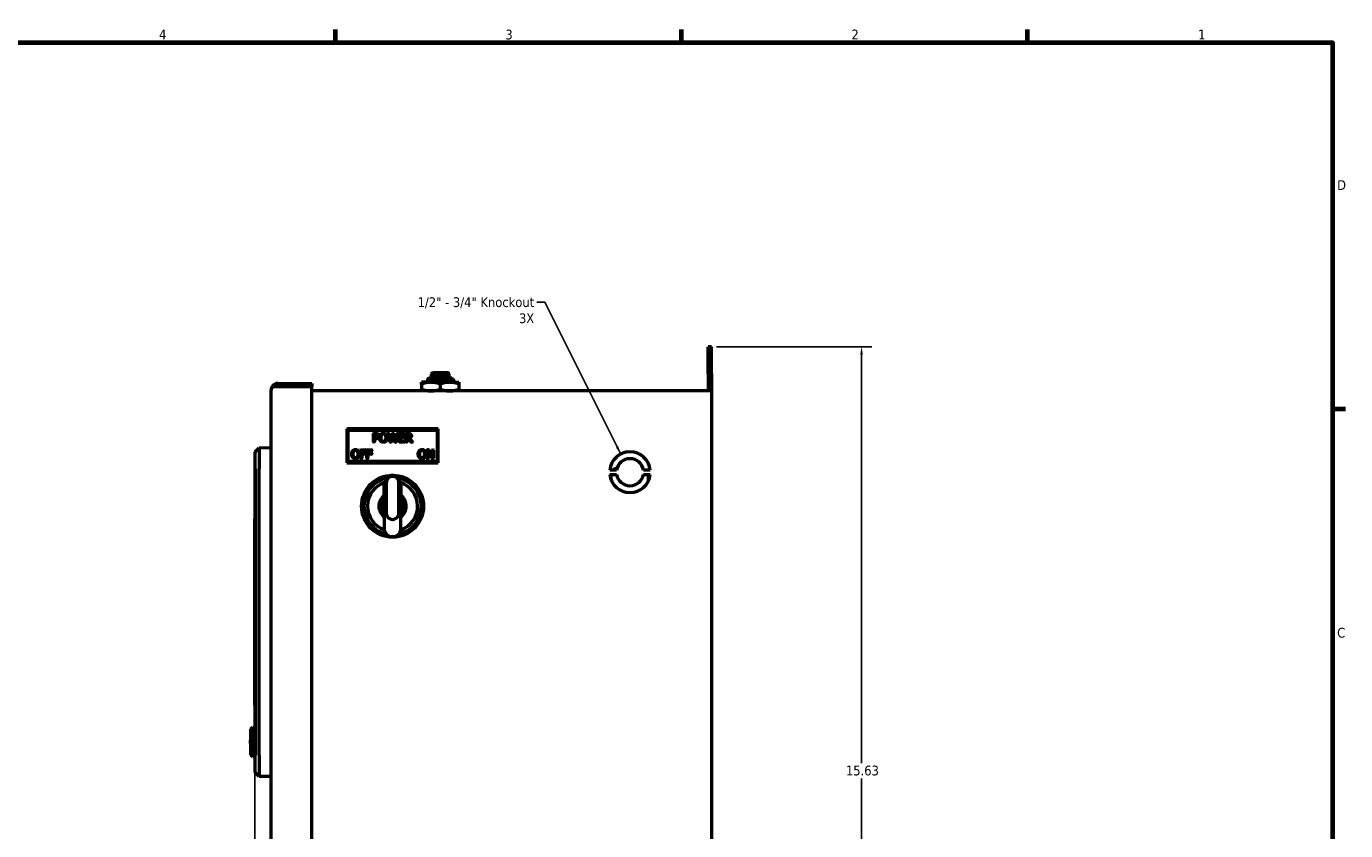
# Model space of a CAD drawing. Header units: inches. Extents: x 0.2 to 50.9, y 0.9 to 32.1.
# Tile 5 of 5: x 26.2 to 50.5, y 17 to 31.8. Entities that reach past the tile are written whole.
import ezdxf

# ---------------------------------------------------------------- set-up
doc = ezdxf.new("R2010")
doc.units = ezdxf.units.IN
doc.header["$LTSCALE"] = 1.5
doc.header["$MEASUREMENT"] = 0
for name, color, linetype, lineweight in [('Border (ANSI)', 7, 'Continuous', 70), ('Dimension (ANSI)', 7, 'Continuous', 25), ('Symbol (ANSI)', 7, 'Continuous', 25), ('Visible (ANSI)', 7, 'Continuous', 50)]:
    doc.layers.add(name, color=color, linetype=linetype, lineweight=lineweight)
doc.styles.add('Note Text (ANSI)', font='tahoma.ttf')
doc.dimstyles.new('Default (ANSI)', dxfattribs={"dimscale": 1.5, "dimtxt": 0.12, "dimasz": 0.098425, "dimexe": 0.125, "dimexo": 0.0625, "dimgap": 0.031496, "dimtad": 0, "dimtih": 1, "dimtoh": 1, "dimrnd": 1e-08, "dimzin": 4, "dimdsep": 46, "dimtxsty": 'Note Text (ANSI)', "dimcen": 0.09, "dimdle": 0.393701, "dimclrd": 256, "dimclre": 256, "dimclrt": 256, "dimadec": 0, "dimazin": 1, "dimtfac": 1, "dimtofl": 0, "dimtmove": 0, "dimatfit": 3, "dimfxl": 1, "dimtolj": 1, "dimtzin": 4, "dimlwd": -1, "dimlwe": -1, "dimarcsym": 0})
doc.dimstyles.new('Default (ANSI)$7', dxfattribs={"dimscale": 1.5, "dimtxt": 0.12, "dimasz": 0.098425, "dimexe": 0.125, "dimexo": 0.0625, "dimgap": 0.031496, "dimtad": 0, "dimtih": 1, "dimtoh": 1, "dimrnd": 1e-08, "dimzin": 4, "dimdsep": 46, "dimtxsty": 'Note Text (ANSI)', "dimcen": 0.09, "dimdle": 0.393701, "dimclrd": 256, "dimclre": 256, "dimclrt": 256, "dimadec": 0, "dimazin": 1, "dimtfac": 1, "dimtofl": 0, "dimtmove": 0, "dimatfit": 3, "dimfxl": 1, "dimtolj": 1, "dimtzin": 4, "dimlwd": -1, "dimlwe": -1, "dimarcsym": 0})

# ---------------------------------------------------------------- blocks, each defined once
blk = doc.blocks.new('Borders Default Border')
at = {"layer": 'Border (ANSI)'}
for p, q in [((21.25, 21), (21.25, 21.16)), ((25.5, 21), (25.5, 21.16)), ((29.75, 21), (29.75, 21.16)), ((33.5, 16.5), (33.66, 16.5))]:
    blk.add_line(p, q, dxfattribs=at)
at = {"layer": 'Border (ANSI)', "flags": 128}
blk.add_lwpolyline([(0.5, 1), (0.5, 21), (33.5, 21), (33.5, 1), (0.5, 1)], dxfattribs=at)
at = {"layer": 'Border (ANSI)', "char_height": 0.12, "attachment_point": 7, "style": 'Note Text (ANSI)'}
for s, insert in [('4', (19.083, 21.04)), ('3', (23.338, 21.037)), ('2', (27.589, 21.04)), ('1', (31.848, 21.04)), ('D', (33.556, 19.19)), ('C', (33.556, 13.688))]:
    blk.add_mtext(s, dxfattribs=dict(at, insert=insert))
blk = doc.blocks.new('*D6')
at = {"layer": 'Defpoints', "color": 0, "transparency": 16777216}
for p in [(30.389, 19.287), (38.803, 11.082), (30.389, 8.064)]:
    blk.add_point(p, dxfattribs=at)
at = {"layer": 'Dimension (ANSI)', "transparency": 16777216}
for p, q in [((30.389, 19.193), (30.389, 7.877)), ((38.803, 10.989), (38.803, 7.877)), ((30.537, 8.064), (34.323, 8.064)), ((38.655, 8.064), (34.869, 8.064))]:
    blk.add_line(p, q, dxfattribs=at)
for points in [[(30.537, 8.089), (30.537, 8.04), (30.389, 8.064)], [(38.655, 8.089), (38.655, 8.04), (38.803, 8.064)]]:
    blk.add_solid(points, dxfattribs=at)
at = {"layer": 'Dimension (ANSI)', "transparency": 16777216, "insert": (34.37, 8.158), "char_height": 0.18, "attachment_point": 1, "style": 'Note Text (ANSI)'}
blk.add_mtext('\\A1;8.41', dxfattribs=at)
blk = doc.blocks.new('*D8')
at = {"layer": 'Defpoints', "color": 0, "transparency": 16777216}
for p in [(38.803, 25.897), (41.57, 25.897), (38.803, 10.267)]:
    blk.add_point(p, dxfattribs=at)
at = {"layer": 'Dimension (ANSI)', "transparency": 16777216}
for p, q in [((38.896, 25.897), (41.757, 25.897)), ((41.57, 25.75), (41.57, 18.223)), ((41.57, 10.415), (41.57, 17.941)), ((38.896, 10.267), (41.757, 10.267))]:
    blk.add_line(p, q, dxfattribs=at)
for points in [[(41.545, 25.75), (41.594, 25.75), (41.57, 25.897)], [(41.545, 10.415), (41.594, 10.415), (41.57, 10.267)]]:
    blk.add_solid(points, dxfattribs=at)
at = {"layer": 'Dimension (ANSI)', "transparency": 16777216, "insert": (41.282, 18.176), "char_height": 0.18, "attachment_point": 1, "style": 'Note Text (ANSI)'}
blk.add_mtext('\\A1;15.63', dxfattribs=at)

msp = doc.modelspace()

# ---------------------------------------------------------------- linework, layer by layer
at = {"layer": 'Visible (ANSI)'}
for p, q in [((38.803, 25.897), (38.744, 25.897)), ((38.744, 25.397), (38.744, 25.897)), ((38.803, 25.397), (38.803, 25.897)), ((33.595, 25.319), (33.569, 25.293)), ((34.019, 25.319), (33.595, 25.319)), ((33.645, 25.354), (33.645, 25.393)), ((33.968, 25.354), (33.645, 25.354)), ((33.948, 25.413), (33.665, 25.413)), ((33.699, 25.319), (33.699, 25.354)), ((33.914, 25.319), (33.914, 25.354)), ((33.968, 25.354), (33.968, 25.393)), ((34.019, 25.319), (34.029, 25.309)), ((34.029, 25.308), (34.024, 25.306)), ((34.024, 25.306), (34.024, 25.3)), ((38.744, 25.397), (38.744, 25.082)), ((38.803, 25.397), (38.803, 25.082)), ((30.691, 25.099), (30.691, 25.099)), ((30.691, 11.066), (30.691, 25.098)), ((30.691, 25.098), (30.691, 25.098)), ((30.739, 25.16), (30.719, 25.177)), ((30.719, 25.16), (30.812, 25.16)), ((30.812, 25.16), (30.739, 25.16)), ((30.812, 25.219), (31.441, 25.219)), ((30.812, 25.16), (30.812, 25.16)), ((30.812, 25.16), (31.441, 25.16)), ((30.812, 25.16), (31.441, 25.16)), ((31.441, 25.219), (31.441, 25.16)), ((31.441, 11.004), (31.441, 25.16)), ((38.682, 25.082), (31.441, 25.082)), ((33.463, 25.209), (33.463, 25.24)), ((33.635, 25.24), (33.463, 25.24)), ((33.463, 25.209), (33.463, 25.113)), ((33.463, 25.082), (33.463, 25.113)), ((33.557, 25.25), (33.557, 25.256)), ((33.589, 25.281), (33.589, 25.275)), ((33.635, 25.24), (33.979, 25.24)), ((33.807, 25.209), (33.807, 25.113)), ((33.979, 25.24), (34.15, 25.24)), ((34.024, 25.256), (34.024, 25.25)), ((34.056, 25.282), (34.057, 25.281)), ((34.056, 25.281), (34.057, 25.281)), ((34.057, 25.275), (34.057, 25.281)), ((34.15, 25.24), (34.15, 25.209)), ((34.15, 25.209), (34.15, 25.113)), ((34.15, 25.113), (34.15, 25.082)), ((38.803, 25.082), (38.682, 25.082)), ((38.803, 25.082), (38.803, 11.082)), ((33.771, 24.383), (32.084, 24.383)), ((32.107, 24.36), (32.084, 24.383)), ((32.084, 24.383), (32.084, 23.758)), ((32.107, 24.36), (33.748, 24.36)), ((32.107, 23.782), (32.107, 24.36)), ((33.748, 24.36), (33.771, 24.383)), ((33.748, 24.36), (33.748, 23.782)), ((33.771, 23.758), (33.771, 24.383)), ((32.576, 24.144), (32.576, 24.294)), ((32.581, 24.299), (32.616, 24.299)), ((32.592, 24.139), (32.581, 24.139)), ((32.597, 24.276), (32.597, 24.222)), ((32.597, 24.194), (32.597, 24.144)), ((32.615, 24.281), (32.602, 24.281)), ((32.602, 24.217), (32.612, 24.217)), ((32.616, 24.199), (32.602, 24.199)), ((32.88, 24.143), (32.842, 24.293)), ((32.846, 24.299), (32.858, 24.299)), ((32.863, 24.295), (32.889, 24.186)), ((32.9, 24.139), (32.885, 24.139)), ((32.899, 24.186), (32.925, 24.295)), ((32.931, 24.252), (32.905, 24.143)), ((32.93, 24.299), (32.944, 24.299)), ((32.968, 24.143), (32.941, 24.252)), ((32.948, 24.295), (32.975, 24.185)), ((32.989, 24.139), (32.972, 24.139)), ((32.985, 24.185), (33.011, 24.295)), ((33.031, 24.293), (32.993, 24.143)), ((33.016, 24.299), (33.026, 24.299)), ((33.052, 24.144), (33.052, 24.294)), ((33.057, 24.299), (33.147, 24.299)), ((33.147, 24.139), (33.057, 24.139)), ((33.073, 24.275), (33.073, 24.241)), ((33.073, 24.212), (33.073, 24.163)), ((33.147, 24.28), (33.078, 24.28)), ((33.078, 24.236), (33.141, 24.236)), ((33.141, 24.217), (33.078, 24.217)), ((33.078, 24.158), (33.147, 24.158)), ((33.146, 24.231), (33.146, 24.222)), ((33.152, 24.294), (33.152, 24.285)), ((33.152, 24.153), (33.152, 24.144)), ((33.175, 24.144), (33.175, 24.294)), ((33.18, 24.299), (33.216, 24.299)), ((33.191, 24.139), (33.18, 24.139)), ((33.196, 24.276), (33.196, 24.225)), ((33.196, 24.198), (33.196, 24.144)), ((33.218, 24.281), (33.201, 24.281)), ((33.201, 24.22), (33.215, 24.22)), ((33.218, 24.203), (33.201, 24.203)), ((33.27, 24.141), (33.222, 24.201)), ((33.246, 24.203), (33.292, 24.147)), ((33.288, 24.139), (33.274, 24.139)), ((30.397, 23.644), (30.397, 23.919)), ((30.399, 23.96), (30.471, 24.034)), ((30.399, 23.644), (30.399, 23.96)), ((30.471, 24.034), (30.691, 24.037)), ((30.471, 24.034), (30.471, 23.644)), ((32.339, 23.842), (32.339, 23.992)), ((32.344, 23.997), (32.43, 23.997)), ((32.356, 23.837), (32.344, 23.837)), ((32.361, 23.973), (32.361, 23.938)), ((32.361, 23.909), (32.361, 23.842)), ((32.43, 23.978), (32.366, 23.978)), ((32.366, 23.933), (32.427, 23.933)), ((32.427, 23.914), (32.366, 23.914)), ((32.432, 23.928), (32.432, 23.919)), ((32.435, 23.992), (32.435, 23.983)), ((32.454, 23.842), (32.454, 23.992)), ((32.459, 23.997), (32.545, 23.997)), ((32.47, 23.837), (32.459, 23.837)), ((32.475, 23.973), (32.475, 23.938)), ((32.475, 23.909), (32.475, 23.842)), ((32.545, 23.978), (32.48, 23.978)), ((32.48, 23.933), (32.542, 23.933)), ((32.542, 23.914), (32.48, 23.914)), ((32.547, 23.928), (32.547, 23.919)), ((32.55, 23.992), (32.55, 23.983)), ((33.565, 23.842), (33.565, 23.992)), ((33.57, 23.997), (33.593, 23.997)), ((33.58, 23.837), (33.57, 23.837)), ((33.585, 23.955), (33.585, 23.842)), ((33.655, 23.84), (33.595, 23.957)), ((33.597, 23.995), (33.651, 23.889)), ((33.675, 23.837), (33.659, 23.837)), ((33.66, 23.891), (33.66, 23.992)), ((33.665, 23.997), (33.675, 23.997)), ((33.68, 23.992), (33.68, 23.842)), ((30.397, 23.644), (30.397, 18.368)), ((30.399, 18.368), (30.399, 23.644)), ((30.471, 18.368), (30.471, 23.644)), ((32.107, 23.782), (32.084, 23.758)), ((32.084, 23.758), (33.771, 23.758)), ((33.748, 23.782), (32.107, 23.782)), ((33.748, 23.782), (33.771, 23.758)), ((37.056, 23.622), (36.93, 23.622)), ((37.676, 23.622), (37.55, 23.622)), ((32.774, 23.392), (32.774, 23.393)), ((32.774, 23.393), (32.774, 23.392)), ((32.777, 23.393), (32.774, 23.393)), ((32.775, 23.379), (32.795, 23.379)), ((32.789, 23.133), (32.775, 23.379)), ((32.775, 23.158), (32.775, 23.379)), ((32.795, 23.379), (32.806, 23.181)), ((32.81, 23.39), (32.81, 22.831)), ((33.046, 22.831), (33.046, 23.39)), ((33.05, 23.181), (33.05, 23.39)), ((33.05, 23.181), (33.061, 23.379)), ((33.061, 23.379), (33.061, 23.39)), ((33.061, 23.379), (33.081, 23.379)), ((33.081, 23.379), (33.067, 23.133)), ((33.078, 23.393), (33.081, 23.393)), ((33.081, 23.393), (33.081, 23.392)), ((33.081, 23.392), (33.081, 23.393)), ((33.081, 23.379), (33.081, 23.158)), ((36.93, 23.543), (37.056, 23.543)), ((36.95, 23.543), (36.95, 23.456)), ((37.55, 23.543), (37.676, 23.543)), ((37.637, 23.543), (37.637, 23.412)), ((32.775, 23.116), (32.775, 23.158)), ((32.775, 22.798), (32.775, 23.116)), ((32.806, 23.181), (32.81, 23.181)), ((33.046, 23.181), (33.05, 23.181)), ((33.081, 23.158), (33.081, 23.116)), ((33.081, 23.116), (33.081, 22.798)), ((30.391, 22.725), (30.389, 22.725)), ((30.389, 19.287), (30.389, 22.725)), ((30.391, 19.287), (30.391, 22.725)), ((30.397, 22.725), (30.393, 22.725)), ((30.393, 19.287), (30.393, 22.725)), ((30.397, 19.287), (30.397, 22.725)), ((32.775, 22.757), (32.775, 22.798)), ((33.081, 22.798), (33.081, 22.757)), ((30.391, 19.287), (30.389, 19.287)), ((30.397, 19.287), (30.393, 19.287)), ((30.315, 18.846), (30.354, 18.886)), ((30.315, 18.378), (30.315, 18.846)), ((30.354, 18.886), (30.399, 18.886)), ((30.354, 18.339), (30.354, 18.886)), ((30.307, 18.636), (30.307, 18.644)), ((30.307, 18.636), (30.315, 18.636)), ((30.307, 18.589), (30.307, 18.636)), ((30.315, 18.589), (30.307, 18.589)), ((30.307, 18.581), (30.307, 18.589)), ((30.354, 18.339), (30.315, 18.378)), ((30.399, 18.339), (30.354, 18.339)), ((30.397, 18.093), (30.397, 18.368)), ((30.399, 18.052), (30.399, 18.368)), ((30.471, 18.368), (30.471, 17.978)), ((30.471, 17.978), (30.399, 18.052)), ((30.691, 17.974), (30.471, 17.978))]:
    msp.add_line(p, q, dxfattribs=at)
for radius in [0.571, 0.567]:
    msp.add_circle((32.928, 22.957), radius, dxfattribs=at)
for centre, radius, start, end in [((33.665, 25.393), 0.0197, 90, 180), ((33.948, 25.393), 0.0197, 0, 90), ((30.812, 25.098), 0.121, 179.6703, 179.91), ((30.812, 25.098), 0.121, 179.6703, 179.91), ((30.812, 25.098), 0.121, 90, 139.6655), ((30.812, 25.098), 0.062, 90, 92.8879), ((32.581, 24.294), 0.005, 90, 180), ((32.581, 24.144), 0.005, 180, 270), ((32.592, 24.144), 0.005, 270, 0), ((32.602, 24.276), 0.005, 90, 180), ((32.602, 24.222), 0.005, 180, 270), ((32.602, 24.194), 0.005, 90, 180), ((32.846, 24.294), 0.005, 90, 194.3199), ((32.858, 24.294), 0.005, 13.627, 90), ((32.885, 24.144), 0.005, 194.3199, 270), ((32.894, 24.188), 0.005, 193.627, 346.4788), ((32.9, 24.144), 0.005, 270, 346.5974), ((32.93, 24.294), 0.005, 90, 166.4788), ((32.936, 24.25), 0.005, 13.7726, 166.5974), ((32.944, 24.294), 0.005, 13.4748, 90), ((32.972, 24.144), 0.005, 193.7726, 270), ((32.98, 24.186), 0.005, 193.4748, 346.5776), ((32.989, 24.144), 0.005, 270, 345.8982), ((33.016, 24.294), 0.005, 90, 166.5776), ((33.026, 24.294), 0.005, 345.8982, 90), ((33.057, 24.294), 0.005, 90, 180), ((33.057, 24.144), 0.005, 180, 270), ((33.078, 24.275), 0.005, 90, 180), ((33.078, 24.241), 0.005, 180, 270), ((33.078, 24.212), 0.005, 90, 180), ((33.078, 24.163), 0.005, 180, 270), ((33.141, 24.231), 0.005, 0, 90), ((33.141, 24.222), 0.005, 270, 0), ((33.147, 24.294), 0.005, 0, 90), ((33.147, 24.285), 0.005, 270, 0), ((33.147, 24.153), 0.005, 0, 90), ((33.147, 24.144), 0.005, 270, 0), ((33.18, 24.294), 0.005, 90, 180), ((33.18, 24.144), 0.005, 180, 270), ((33.191, 24.144), 0.005, 270, 0), ((33.201, 24.276), 0.005, 90, 180), ((33.201, 24.225), 0.005, 180, 270), ((33.201, 24.198), 0.005, 90, 180), ((33.218, 24.198), 0.005, 38.46, 90), ((33.274, 24.144), 0.005, 218.46, 270), ((33.288, 24.144), 0.005, 270, 39.2662), ((32.344, 23.992), 0.005, 90, 180), ((32.344, 23.842), 0.005, 180, 270), ((32.356, 23.842), 0.005, 270, 0), ((32.366, 23.973), 0.005, 90, 180), ((32.366, 23.938), 0.005, 180, 270), ((32.366, 23.909), 0.005, 90, 180), ((32.427, 23.928), 0.005, 0, 90), ((32.427, 23.919), 0.005, 270, 0), ((32.43, 23.992), 0.005, 0, 90), ((32.43, 23.983), 0.005, 270, 0), ((32.459, 23.992), 0.005, 90, 180), ((32.459, 23.842), 0.005, 180, 270), ((32.47, 23.842), 0.005, 270, 0), ((32.48, 23.973), 0.005, 90, 180), ((32.48, 23.938), 0.005, 180, 270), ((32.48, 23.909), 0.005, 90, 180), ((32.542, 23.928), 0.005, 0, 90), ((32.542, 23.919), 0.005, 270, 0), ((32.545, 23.992), 0.005, 0, 90), ((32.545, 23.983), 0.005, 270, 0), ((33.57, 23.992), 0.005, 90, 180), ((33.57, 23.842), 0.005, 180, 270), ((33.58, 23.842), 0.005, 270, 0), ((33.59, 23.955), 0.005, 27.165, 180), ((33.593, 23.992), 0.005, 26.9624, 90), ((33.655, 23.891), 0.005, 206.9624, 0), ((33.659, 23.842), 0.005, 207.165, 270), ((33.665, 23.992), 0.005, 90, 180), ((33.675, 23.992), 0.005, 0, 90), ((33.675, 23.842), 0.005, 270, 0), ((37.303, 23.582), 0.375, 6.0264, 173.9736), ((37.303, 23.582), 0.25, 9.0607, 170.9393), ((37.058, 23.572), 0.0781, 86.599, 140.8067), ((32.928, 22.957), 0.547, 98.2299, 260.9311), ((32.928, 22.957), 0.547, 98.1849, 260.9812), ((32.928, 22.957), 0.544, 98.8829, 260.2021), ((32.928, 22.957), 0.527, 101.4561, 257.2959), ((32.928, 22.957), 0.461, 106.7633, 250.8346), ((32.928, 23.39), 0.118, 0, 180), ((32.928, 22.957), 0.547, 279.0689, 81.7701), ((32.928, 22.957), 0.547, 279.0188, 81.8151), ((32.928, 22.957), 0.544, 279.7979, 81.1171), ((32.928, 22.957), 0.527, 282.7041, 78.5439), ((32.928, 22.957), 0.461, 289.1654, 73.2367), ((32.929, 23.39), 0.132, 0.0033, 3.4664), ((37.303, 23.582), 0.375, 186.0264, 353.9736), ((37.303, 23.582), 0.25, 189.0607, 350.9393), ((32.928, 22.957), 0.252, 127.3261, 232.6739), ((32.928, 22.957), 0.22, 133.8659, 226.1341), ((32.928, 22.957), 0.252, 307.3261, 52.6739), ((32.928, 22.957), 0.22, 313.8659, 46.1341), ((32.928, 22.831), 0.118, 180, 212.4444), ((32.928, 22.831), 0.118, 212.4444, 327.5556), ((32.928, 22.831), 0.118, 327.5556, 0), ((32.928, 22.957), 0.544, 275.8134, 275.8135)]:
    msp.add_arc(centre, radius, start, end, dxfattribs=at)
for centre, start_param, end_param in [((32.828, 23.134), 0.032247, 1.083473), ((33.027, 23.134), 2.058119, 3.109346)]:
    msp.add_ellipse(centre, major_axis=(-0.0394, 0), ratio=0.57735, start_param=start_param, end_param=end_param, dxfattribs=at)
for points, degree, knots in [([(33.569, 25.292), (33.569, 25.293), (33.569, 25.293), (33.575, 25.294), (33.585, 25.295), (33.616, 25.296), (33.636, 25.297), (33.684, 25.298), (33.71, 25.299), (33.753, 25.3), (33.768, 25.3), (33.813, 25.301), (33.843, 25.301), (33.9, 25.303), (33.926, 25.303), (33.971, 25.305), (33.99, 25.305), (34.017, 25.307), (34.025, 25.307), (34.029, 25.308), (34.029, 25.308), (34.029, 25.309)], 3, [1.451319, 1.451319, 1.451319, 1.451319, 1.549042, 1.549042, 1.782558, 1.782558, 2.016237, 2.016237, 2.235677, 2.235677, 2.348294, 2.348294, 2.574216, 2.574216, 2.797038, 2.797038, 3.018916, 3.018916, 3.237232, 3.237232, 3.299466, 3.299466, 3.299466, 3.299466]), ([(30.719, 25.177), (30.715, 25.171), (30.711, 25.165), (30.704, 25.153), (30.701, 25.147), (30.696, 25.134), (30.694, 25.127), (30.691, 25.113), (30.691, 25.106), (30.691, 25.099)], 3, [-0.265468, -0.265468, -0.265468, -0.265468, -0.1990906, -0.1990906, -0.1327159, -0.1327159, -0.0663595, -0.0663595, -0.0000013, -0.0000013, -0.0000013, -0.0000013]), ([(30.719, 25.16), (30.715, 25.155), (30.711, 25.15), (30.704, 25.14), (30.701, 25.135), (30.696, 25.124), (30.694, 25.119), (30.691, 25.109), (30.691, 25.104), (30.691, 25.099)], 3, [-0.265468, -0.265468, -0.265468, -0.265468, -0.1990906, -0.1990906, -0.1327159, -0.1327159, -0.0663595, -0.0663595, -0.0000013, -0.0000013, -0.0000013, -0.0000013]), ([(33.557, 25.249), (33.556, 25.25), (33.559, 25.251), (33.575, 25.253), (33.589, 25.254), (33.629, 25.256), (33.654, 25.257), (33.71, 25.259), (33.742, 25.26), (33.806, 25.262), (33.839, 25.263), (33.901, 25.265), (33.931, 25.266), (33.983, 25.268), (34.005, 25.269), (34.038, 25.272), (34.049, 25.273), (34.056, 25.274), (34.057, 25.274), (34.057, 25.275)], 3, [63.932309, 63.932309, 63.932309, 63.932309, 64.138976, 64.138976, 64.386545, 64.386545, 64.633436, 64.633436, 64.881187, 64.881187, 65.127754, 65.127754, 65.375692, 65.375692, 65.621944, 65.621944, 65.870076, 65.870076, 65.964063, 65.964063, 65.964063, 65.964063]), ([(34.056, 25.281), (34.055, 25.28), (34.047, 25.279), (34.022, 25.277), (34.004, 25.276), (33.959, 25.274), (33.932, 25.273), (33.872, 25.271), (33.839, 25.269), (33.773, 25.268), (33.741, 25.266), (33.681, 25.264), (33.653, 25.263), (33.606, 25.261), (33.588, 25.26), (33.563, 25.258), (33.557, 25.257), (33.557, 25.256)], 3, [0.000001, 0.000001, 0.000001, 0.000001, 0.237051, 0.237051, 0.472809, 0.472809, 0.718079, 0.718079, 0.972567, 0.972567, 1.217853, 1.217853, 1.472499, 1.472499, 1.717806, 1.717806, 1.970369, 1.970369, 1.970369, 1.970369]), ([(32.65, 24.223), (32.65, 24.223), (32.65, 24.223), (32.649, 24.223), (32.649, 24.224), (32.648, 24.225), (32.647, 24.225), (32.647, 24.226), (32.647, 24.226), (32.646, 24.226), (32.646, 24.226), (32.646, 24.226)], 3, [-0.02001271, -0.02001271, -0.02001271, -0.02001271, -0.01992011, -0.01992011, -0.01488331, -0.01488331, -0.00992189, -0.00992189, -0.00496084, -0.00496084, 0, 0, 0, 0]), ([(32.711, 24.277), (32.711, 24.277), (32.711, 24.277), (32.711, 24.278), (32.71, 24.278), (32.71, 24.279), (32.709, 24.279), (32.708, 24.28), (32.708, 24.28), (32.708, 24.281), (32.708, 24.281), (32.708, 24.281)], 3, [-0.0000926, -0.0000926, -0.0000926, -0.0000926, 0, 0, 0.00503705, 0.00503705, 0.00999849, 0.00999849, 0.01495953, 0.01495953, 0.01992038, 0.01992038, 0.01992038, 0.01992038]), ([(32.807, 24.277), (32.807, 24.277), (32.807, 24.277), (32.808, 24.278), (32.808, 24.278), (32.809, 24.279), (32.809, 24.279), (32.81, 24.28), (32.81, 24.28), (32.811, 24.281), (32.811, 24.281), (32.811, 24.281)], 3, [-0.02001256, -0.02001256, -0.02001256, -0.02001256, -0.01991996, -0.01991996, -0.0148834, -0.0148834, -0.00992208, -0.00992208, -0.00496099, -0.00496099, 0, 0, 0, 0]), ([(33.247, 24.225), (33.247, 24.225), (33.247, 24.225), (33.247, 24.226), (33.247, 24.226), (33.246, 24.227), (33.245, 24.227), (33.245, 24.228), (33.244, 24.228), (33.244, 24.229), (33.244, 24.229), (33.244, 24.229)], 3, [-0.0000926, -0.0000926, -0.0000926, -0.0000926, 0, 0, 0.0050371, 0.0050371, 0.00999863, 0.00999863, 0.01495965, 0.01495965, 0.01992037, 0.01992037, 0.01992037, 0.01992037]), ([(33.246, 24.203), (33.246, 24.204), (33.245, 24.205), (33.245, 24.206), (33.245, 24.206), (33.245, 24.208), (33.245, 24.208), (33.246, 24.209), (33.246, 24.21), (33.247, 24.211), (33.247, 24.211), (33.248, 24.211)], 3, [0, 0, 0, 0, 0.00496118, 0.00496118, 0.00992237, 0.00992237, 0.01488355, 0.01488355, 0.01888589, 0.01888589, 0.02288822, 0.02288822, 0.02288822, 0.02288822]), ([(33.275, 24.255), (33.275, 24.238), (33.259, 24.217), (33.248, 24.211)], 2, [0, 0, 0, 1, 1.800624, 1.800624, 1.800624]), ([(32.198, 23.976), (32.198, 23.976), (32.198, 23.976), (32.197, 23.976), (32.197, 23.977), (32.196, 23.977), (32.195, 23.978), (32.195, 23.978), (32.194, 23.979), (32.194, 23.979), (32.194, 23.979), (32.194, 23.979)], 3, [-0.0000926, -0.0000926, -0.0000926, -0.0000926, 0, 0, 0.00503705, 0.00503705, 0.00999849, 0.00999849, 0.01495953, 0.01495953, 0.01992038, 0.01992038, 0.01992038, 0.01992038]), ([(32.293, 23.976), (32.293, 23.976), (32.293, 23.976), (32.294, 23.976), (32.294, 23.977), (32.295, 23.977), (32.295, 23.978), (32.296, 23.978), (32.296, 23.979), (32.297, 23.979), (32.297, 23.979), (32.297, 23.979)], 3, [-0.02001256, -0.02001256, -0.02001256, -0.02001256, -0.01991996, -0.01991996, -0.0148834, -0.0148834, -0.00992208, -0.00992208, -0.00496099, -0.00496099, 0, 0, 0, 0]), ([(33.424, 23.976), (33.424, 23.976), (33.424, 23.976), (33.423, 23.976), (33.423, 23.977), (33.422, 23.977), (33.421, 23.978), (33.421, 23.978), (33.42, 23.979), (33.42, 23.979), (33.42, 23.979), (33.42, 23.979)], 3, [-0.0000926, -0.0000926, -0.0000926, -0.0000926, 0, 0, 0.00503705, 0.00503705, 0.00999849, 0.00999849, 0.01495953, 0.01495953, 0.01992038, 0.01992038, 0.01992038, 0.01992038]), ([(33.519, 23.976), (33.519, 23.976), (33.519, 23.976), (33.52, 23.976), (33.52, 23.977), (33.521, 23.977), (33.521, 23.978), (33.522, 23.978), (33.522, 23.979), (33.523, 23.979), (33.523, 23.979), (33.523, 23.979)], 3, [-0.02001256, -0.02001256, -0.02001256, -0.02001256, -0.01991996, -0.01991996, -0.0148834, -0.0148834, -0.00992208, -0.00992208, -0.00496099, -0.00496099, 0, 0, 0, 0]), ([(33.061, 23.398), (33.061, 23.413), (33.053, 23.444), (33.026, 23.487), (32.981, 23.517), (32.928, 23.528), (32.875, 23.517), (32.83, 23.487), (32.802, 23.444), (32.795, 23.413), (32.794, 23.398)], 3, [0.0090715, 0.0090715, 0.0090715, 0.0090715, 0.0601439, 0.1202878, 0.1804318, 0.2405757, 0.3007196, 0.3608635, 0.4210074, 0.4720799, 0.4720799, 0.4720799, 0.4720799]), ([(32.795, 23.398), (32.795, 23.396), (32.795, 23.393), (32.795, 23.387), (32.795, 23.383), (32.795, 23.379)], 3, [0.47177695, 0.47177695, 0.47177695, 0.47177695, 0.48115135, 0.48115135, 0.4944583, 0.4944583, 0.4944583, 0.4944583]), ([(32.806, 23.181), (32.806, 23.248), (32.806, 23.314), (32.806, 23.395), (32.806, 23.413), (32.82, 23.45), (32.828, 23.463), (32.85, 23.486), (32.863, 23.495), (32.892, 23.508), (32.907, 23.512), (32.939, 23.513), (32.955, 23.51), (32.985, 23.5), (32.998, 23.491), (33.022, 23.47), (33.031, 23.457), (33.041, 23.436), (33.045, 23.427), (33.049, 23.409), (33.05, 23.4), (33.05, 23.39)], 3, [0.000001, 0.000001, 0.000001, 0.000001, 0.506087, 0.506087, 0.61786, 0.61786, 0.70282, 0.70282, 0.804761, 0.804761, 0.9279, 0.9279, 1.077366, 1.077366, 1.25847, 1.25847, 1.476573, 1.476573, 1.616189, 1.616189, 1.757351, 1.757351, 1.757351, 1.757351]), ([(32.775, 22.757), (32.775, 22.686), (32.775, 22.615), (32.775, 22.537), (32.775, 22.529), (32.777, 22.522)], 3, [0.31751174, 0.31751174, 0.31751174, 0.31751174, 0.40483348, 0.40483348, 0.41368517, 0.41368517, 0.41368517, 0.41368517]), ([(33.079, 22.522), (33.08, 22.529), (33.081, 22.537), (33.081, 22.615), (33.081, 22.686), (33.081, 22.757)], 3, [0.58631483, 0.58631483, 0.58631483, 0.58631483, 0.59516652, 0.59516652, 0.68248826, 0.68248826, 0.68248826, 0.68248826]), ([(32.776, 22.522), (32.777, 22.51), (32.786, 22.479), (32.815, 22.434), (32.866, 22.399), (32.928, 22.386), (32.989, 22.399), (33.04, 22.434), (33.07, 22.479), (33.078, 22.51), (33.08, 22.522)], 3, [0.4135472, 0.4135472, 0.4135472, 0.4135472, 0.4286251, 0.4524167, 0.4762084, 0.5, 0.5237916, 0.5475833, 0.5713749, 0.5864528, 0.5864528, 0.5864528, 0.5864528])]:
    msp.add_open_spline(points, degree=degree, knots=knots, dxfattribs=at)
for points, degree in [([(33.589, 25.281), (33.582, 25.285), (33.576, 25.289), (33.569, 25.292)], 3), ([(34.024, 25.3), (34.034, 25.294), (34.044, 25.288), (34.054, 25.283)], 3), ([(34.054, 25.283), (34.056, 25.282), (34.056, 25.281), (34.056, 25.281)], 3), ([(30.739, 25.16), (30.739, 25.16), (30.739, 25.16), (30.738, 25.16)], 3), ([(33.557, 25.256), (33.568, 25.263), (33.579, 25.269), (33.59, 25.275)], 3), ([(33.574, 25.24), (33.568, 25.243), (33.563, 25.246), (33.557, 25.249)], 3), ([(34.056, 25.274), (34.046, 25.268), (34.035, 25.262), (34.024, 25.256)], 3), ([(34.024, 25.25), (34.03, 25.247), (34.036, 25.243), (34.042, 25.24)], 3), ([(32.612, 24.217), (32.625, 24.217), (32.641, 24.221), (32.646, 24.226)], 2), ([(32.644, 24.274), (32.639, 24.278), (32.625, 24.281), (32.615, 24.281)], 2), ([(32.616, 24.299), (32.631, 24.299), (32.651, 24.294), (32.658, 24.289)], 2), ([(32.663, 24.215), (32.655, 24.207), (32.633, 24.199), (32.616, 24.199)], 2), ([(32.655, 24.25), (32.655, 24.258), (32.649, 24.271), (32.644, 24.274)], 2), ([(32.646, 24.226), (32.651, 24.231), (32.655, 24.242), (32.655, 24.25)], 2), ([(32.658, 24.289), (32.667, 24.283), (32.677, 24.264), (32.677, 24.251)], 2), ([(32.677, 24.251), (32.677, 24.24), (32.67, 24.222), (32.663, 24.215)], 2), ([(32.689, 24.219), (32.689, 24.239), (32.698, 24.27), (32.708, 24.281)], 2), ([(32.708, 24.157), (32.698, 24.168), (32.689, 24.199), (32.689, 24.219)], 2), ([(32.708, 24.281), (32.717, 24.291), (32.743, 24.302), (32.759, 24.302)], 2), ([(32.759, 24.136), (32.743, 24.136), (32.717, 24.147), (32.708, 24.157)], 2), ([(32.724, 24.267), (32.717, 24.259), (32.711, 24.234), (32.711, 24.219)], 2), ([(32.711, 24.219), (32.711, 24.187), (32.737, 24.154), (32.759, 24.154)], 2), ([(32.759, 24.284), (32.748, 24.284), (32.73, 24.276), (32.724, 24.267)], 2), ([(32.759, 24.302), (32.776, 24.302), (32.802, 24.291), (32.811, 24.281)], 2), ([(32.795, 24.267), (32.788, 24.276), (32.77, 24.284), (32.759, 24.284)], 2), ([(32.759, 24.154), (32.781, 24.154), (32.808, 24.187), (32.808, 24.219)], 2), ([(32.811, 24.157), (32.801, 24.146), (32.775, 24.136), (32.759, 24.136)], 2), ([(32.808, 24.219), (32.808, 24.235), (32.801, 24.259), (32.795, 24.267)], 2), ([(32.811, 24.281), (32.82, 24.27), (32.83, 24.239), (32.83, 24.219)], 2), ([(32.83, 24.219), (32.83, 24.199), (32.82, 24.168), (32.811, 24.157)], 2), ([(33.215, 24.22), (33.224, 24.22), (33.239, 24.224), (33.244, 24.229)], 2), ([(33.216, 24.299), (33.23, 24.299), (33.249, 24.296), (33.257, 24.291)], 2), ([(33.243, 24.275), (33.238, 24.278), (33.226, 24.281), (33.218, 24.281)], 2), ([(33.253, 24.254), (33.253, 24.261), (33.248, 24.272), (33.243, 24.275)], 2), ([(33.244, 24.229), (33.249, 24.233), (33.253, 24.246), (33.253, 24.254)], 2), ([(33.257, 24.291), (33.265, 24.285), (33.275, 24.268), (33.275, 24.255)], 2), ([(32.175, 23.917), (32.175, 23.937), (32.185, 23.968), (32.194, 23.979)], 2), ([(32.194, 23.856), (32.184, 23.866), (32.175, 23.898), (32.175, 23.917)], 2), ([(32.194, 23.979), (32.203, 23.99), (32.229, 24.001), (32.245, 24.001)], 2), ([(32.245, 23.834), (32.229, 23.834), (32.203, 23.845), (32.194, 23.856)], 2), ([(32.21, 23.966), (32.204, 23.958), (32.197, 23.933), (32.197, 23.917)], 2), ([(32.197, 23.917), (32.197, 23.886), (32.223, 23.852), (32.245, 23.852)], 2), ([(32.245, 23.982), (32.234, 23.982), (32.216, 23.974), (32.21, 23.966)], 2), ([(32.245, 24.001), (32.262, 24.001), (32.288, 23.989), (32.297, 23.979)], 2), ([(32.281, 23.966), (32.274, 23.974), (32.257, 23.982), (32.245, 23.982)], 2), ([(32.245, 23.852), (32.268, 23.852), (32.294, 23.886), (32.294, 23.917)], 2), ([(32.297, 23.856), (32.287, 23.845), (32.261, 23.834), (32.245, 23.834)], 2), ([(32.294, 23.917), (32.294, 23.933), (32.287, 23.958), (32.281, 23.966)], 2), ([(32.297, 23.979), (32.306, 23.968), (32.316, 23.937), (32.316, 23.917)], 2), ([(32.316, 23.917), (32.316, 23.898), (32.306, 23.866), (32.297, 23.856)], 2), ([(33.401, 23.917), (33.401, 23.937), (33.411, 23.968), (33.42, 23.979)], 2), ([(33.42, 23.856), (33.41, 23.866), (33.401, 23.898), (33.401, 23.917)], 2), ([(33.42, 23.979), (33.429, 23.99), (33.455, 24.001), (33.471, 24.001)], 2), ([(33.471, 23.834), (33.455, 23.834), (33.429, 23.845), (33.42, 23.856)], 2), ([(33.436, 23.966), (33.43, 23.958), (33.423, 23.933), (33.423, 23.917)], 2), ([(33.423, 23.917), (33.423, 23.886), (33.449, 23.852), (33.471, 23.852)], 2), ([(33.471, 23.982), (33.46, 23.982), (33.442, 23.974), (33.436, 23.966)], 2), ([(33.471, 24.001), (33.488, 24.001), (33.514, 23.989), (33.523, 23.979)], 2), ([(33.507, 23.966), (33.5, 23.974), (33.483, 23.982), (33.471, 23.982)], 2), ([(33.471, 23.852), (33.494, 23.852), (33.52, 23.886), (33.52, 23.917)], 2), ([(33.523, 23.856), (33.513, 23.845), (33.487, 23.834), (33.471, 23.834)], 2), ([(33.52, 23.917), (33.52, 23.933), (33.513, 23.958), (33.507, 23.966)], 2), ([(33.523, 23.979), (33.532, 23.968), (33.542, 23.937), (33.542, 23.917)], 2), ([(33.542, 23.917), (33.542, 23.898), (33.532, 23.866), (33.523, 23.856)], 2)]:
    msp.add_open_spline(points, degree=degree, dxfattribs=at)
for points, weights, knots in [([(34.024, 25.306), (34.019, 25.303), (33.961, 25.3), (33.897, 25.297), (33.807, 25.294), (33.717, 25.29), (33.653, 25.287), (33.589, 25.284), (33.589, 25.281)], [0.988824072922, 0.929951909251, 1, 0.923879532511, 1, 0.923879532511, 1, 0.923879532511, 1], [0.03976832, 0.03976832, 0.03976832, 0.0457876, 0.0457876, 0.05232869, 0.05232869, 0.05886977, 0.05886977, 0.06541086, 0.06541086, 0.06541086]), ([(34.024, 25.3), (34.024, 25.297), (33.961, 25.294), (33.897, 25.29), (33.807, 25.287), (33.717, 25.284), (33.653, 25.281), (33.595, 25.278), (33.59, 25.275)], [1, 0.923879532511, 1, 0.923879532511, 1, 0.923879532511, 1, 0.929951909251, 0.988824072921], [0.0375, 0.0375, 0.0375, 0.04375, 0.04375, 0.05, 0.05, 0.05625, 0.05625, 0.06200142, 0.06200142, 0.06200142]), ([(34.024, 25.256), (34.019, 25.253), (33.961, 25.25), (33.897, 25.247), (33.807, 25.244), (33.755, 25.242), (33.709, 25.24)], [0.988824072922, 0.929951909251, 1, 0.923879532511, 1, 0.954722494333, 0.963308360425], [0.092097, 0.092097, 0.092097, 0.09811629, 0.09811629, 0.10465737, 0.10465737, 0.1085481, 0.1085481, 0.1085481]), ([(34.024, 25.25), (34.024, 25.247), (33.961, 25.244), (33.924, 25.242), (33.875, 25.24)], [1, 0.923879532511, 1, 0.954722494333, 0.963308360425], [0.0875, 0.0875, 0.0875, 0.09375, 0.09375, 0.097467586, 0.097467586, 0.097467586])]:
    msp.add_rational_spline(points, weights, degree=2, knots=knots, dxfattribs=at)
for points, weights in [([(33.635, 25.24), (33.555, 25.24), (33.463, 25.209)], [1.4960053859, 1.4960053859, 1.3885970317]), ([(33.463, 25.113), (33.555, 25.082), (33.635, 25.082)], [1.3885970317, 1.4960053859, 1.4960053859]), ([(33.807, 25.209), (33.715, 25.24), (33.635, 25.24)], [1.3885970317, 1.4960053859, 1.4960053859]), ([(33.635, 25.082), (33.715, 25.082), (33.807, 25.113)], [1.4960053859, 1.4960053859, 1.3885970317]), ([(33.979, 25.24), (33.899, 25.24), (33.807, 25.209)], [1.4960053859, 1.4960053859, 1.3885970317]), ([(33.807, 25.113), (33.899, 25.082), (33.979, 25.082)], [1.3885970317, 1.4960053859, 1.4960053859]), ([(34.15, 25.209), (34.058, 25.24), (33.979, 25.24)], [1.3885970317, 1.4960053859, 1.4960053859]), ([(33.979, 25.082), (34.058, 25.082), (34.15, 25.113)], [1.4960053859, 1.4960053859, 1.3885970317])]:
    msp.add_rational_spline(points, weights, degree=2, dxfattribs=at)

# ---------------------------------------------------------------- block references
at = {"xscale": 1.5, "yscale": 1.5, "zscale": 1.5}
msp.add_blockref('Borders Default Border', (0, 0), dxfattribs=at)

# ---------------------------------------------------------------- texts
at = {"layer": 'Symbol (ANSI)', "insert": (35.538, 26.807), "char_height": 0.18, "width": 2.26065, "attachment_point": 3, "line_spacing_factor": 0.987884, "style": 'Note Text (ANSI)'}
msp.add_mtext('\\fTahoma|b0|i0;1/2" - 3/4" Knockout\\P\\fTahoma|b0|i0;3X', dxfattribs=at)

# ---------------------------------------------------------------- dimensions: what is measured, and where the dimension line sits
at = {"layer": 'Dimension (ANSI)'}
for base, p1, p2, angle, override, picture, middle in [((41.57, 25.897), (38.803, 10.267), (38.803, 25.897), 90, {"dimgap": 0.031496, "dimdec": 2, "dimtol": 0, "dimlim": 0, "dimtp": 0, "dimtm": 0, "dimtdec": 2, "dimatfit": 1}, '*D8', (41.57, 18.082)), ((30.389, 8.064), (38.803, 11.082), (30.389, 19.287), 180, {"dimgap": 0.031496, "dimtih": 0, "dimtoh": 0, "dimdec": 2, "dimtol": 0, "dimlim": 0, "dimtp": 0, "dimtm": 0, "dimtdec": 2, "dimatfit": 1}, '*D6', (34.596, 8.064))]:
    dim = msp.add_linear_dim(base=base, p1=p1, p2=p2, angle=angle, dimstyle='Default (ANSI)', override=override, dxfattribs=at)
    dim.commit()
    dim.dimension.update_dxf_attribs({"geometry": picture, "text_midpoint": middle, "dimtype": 160})

# ---------------------------------------------------------------- leaders
at = {"layer": 'Symbol (ANSI)', "annotation_type": 0, "has_hookline": 1, "hookline_direction": 1, "text_width": 2.234}
msp.add_leader([(37.133, 23.917), (35.733, 26.717), (35.585, 26.717)], dimstyle='Default (ANSI)$7', override={"dimtad": 0}, dxfattribs=at)

doc.saveas('drawing.dxf')
